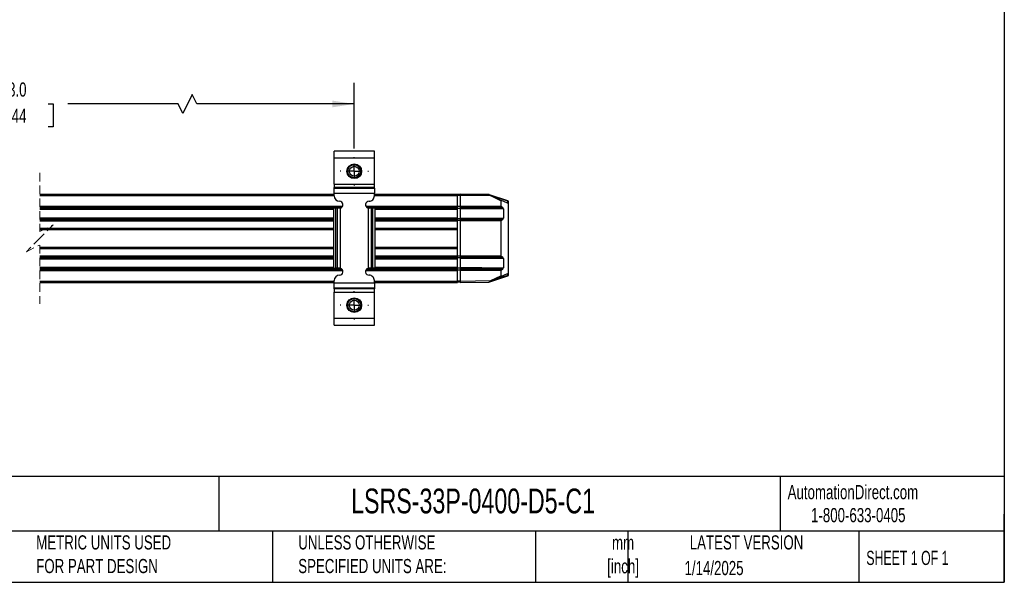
# Model space of a CAD drawing. Header units: millimetres. Extents: x 16 to 687, y 16 to 524.
# Tile 3 of 12: x 315 to 683, y 16 to 226. Entities that reach past the tile are written whole.
import ezdxf

# ---------------------------------------------------------------- set-up
doc = ezdxf.new("R2010")
doc.units = ezdxf.units.MM
doc.header["$LTSCALE"] = 2.5
doc.linetypes.add('CENTERX2', pattern=[20.32, 12.7, -2.54, 2.54, -2.54])
doc.linetypes.add('HIDDEN', pattern=[1.905, 1.27, -0.635])
doc.layers.add('CENTER', color=40, linetype='CENTERX2')
doc.layers.add('DIMENSIONS', color=140, linetype='Continuous', lineweight=25)
doc.layers.add('TEXT', color=140, linetype='Continuous', lineweight=25)
doc.styles.add('SLDTEXTSTYLE0', font='TXT', dxfattribs={"width": 0.7})
doc.styles.add('SLDTEXTSTYLE1', font='TXT', dxfattribs={"width": 0.65})
doc.dimstyles.new('SLDDIMSTYLE3', dxfattribs={"dimtxt": 5.39502, "dimasz": 8.255, "dimexe": 0, "dimexo": 0.0625, "dimgap": 1.348755, "dimtad": 0, "dimtih": 1, "dimtoh": 1, "dimrnd": 1e-09, "dimzin": 4, "dimdsep": 46, "dimtxsty": 'SLDTEXTSTYLE0', "dimsah": 1, "dimcen": 0.09, "dimadec": 0, "dimazin": 1, "dimtfac": 1, "dimtofl": 0, "dimtmove": 0, "dimatfit": 3, "dimfxl": 0, "dimfrac": 2, "dimtolj": 1, "dimtzin": 12, "dimarcsym": 0})

# ---------------------------------------------------------------- blocks, each defined once
blk = doc.blocks.new('_D_10')
at = {"layer": 'DIMENSIONS'}
for p, q in [((159.04, 177.77), (159.04, 202.35)), ((439.94, 177.76), (439.94, 202.35)), ((379.45, 197.94), (375.92, 190.89)), ((381.21, 194.41), (379.45, 197.94)), ((159.04, 194.41), (297.86, 194.41)), ((305.17, 194.41), (303.36, 194.41)), ((303.36, 194.41), (303.36, 185.84)), ((325.69, 194.41), (327.5, 194.41)), ((327.5, 194.41), (327.5, 185.84)), ((374.16, 194.41), (333, 194.41)), ((375.92, 190.89), (374.16, 194.41)), ((439.94, 194.41), (381.21, 194.41)), ((303.36, 185.84), (305.17, 185.84)), ((327.5, 185.84), (325.69, 185.84))]:
    blk.add_line(p, q, dxfattribs=at)
for points in [[(159.04, 194.41), (167.29, 193.14), (167.29, 195.68)], [(439.94, 194.41), (431.68, 195.68), (431.68, 193.14)]]:
    blk.add_solid(points, dxfattribs=at)
at = {"layer": 'DIMENSIONS', "char_height": 5.292, "attachment_point": 1, "style": 'SLDTEXTSTYLE0'}
for s, insert in [('443.0', (305.17, 202.44)), ('17.44', (305.17, 192.66))]:
    blk.add_mtext(s, dxfattribs=dict(at, insert=insert))
blk = doc.blocks.new('SW_CENTERMARKSYMBOL_2')
at = {"layer": 'CENTER', "color": 0}
for p, q in [((0, 5.08), (0, 5.29)), ((-5.08, 0), (-5.29, 0)), ((0, 0), (-2.54, 0)), ((0, 0), (0, 2.54)), ((0, 0), (0, -2.54)), ((0, 0), (2.54, 0)), ((5.08, 0), (5.29, 0)), ((0, -5.08), (0, -5.29))]:
    blk.add_line(p, q, dxfattribs=at)
blk = doc.blocks.new('SW_CENTERMARKSYMBOL_3')
at = {"layer": 'CENTER', "color": 0}
for p, q in [((0, 5.08), (0, 5.29)), ((-5.08, 0), (-5.29, 0)), ((0, 0), (-2.54, 0)), ((0, 0), (0, 2.54)), ((0, 0), (0, -2.54)), ((0, 0), (2.54, 0)), ((5.08, 0), (5.29, 0)), ((0, -5.08), (0, -5.29))]:
    blk.add_line(p, q, dxfattribs=at)

msp = doc.modelspace()

# ---------------------------------------------------------------- linework, layer by layer
for p, q in [((447.437, 176.8), (432.437, 176.8)), ((432.437, 174.3), (432.437, 176.8)), ((447.437, 174.3), (447.437, 176.8)), ((432.437, 174.3), (447.437, 174.3)), ((432.437, 164.451), (432.437, 174.3)), ((447.437, 164.451), (447.437, 174.3)), ((432.437, 164.451), (447.437, 164.451)), ((432.437, 164.451), (432.437, 163.202)), ((447.437, 163.202), (432.437, 163.202)), ((432.437, 162.947), (432.437, 163.202)), ((432.437, 162.947), (447.437, 162.947)), ((432.437, 161.073), (432.437, 162.947)), ((447.437, 163.202), (447.437, 164.451)), ((447.437, 162.947), (447.437, 163.202)), ((447.437, 162.947), (447.437, 161.073)), ((322.516, 160.765), (432.437, 160.765)), ((322.516, 160.265), (432.437, 160.265)), ((432.437, 161.073), (447.437, 161.073)), ((432.437, 160.1), (432.437, 161.073)), ((447.437, 160.1), (447.437, 161.073)), ((447.437, 160.765), (478.437, 160.765)), ((447.437, 160.265), (478.437, 160.265)), ((478.437, 160.265), (478.437, 160.765)), ((479.437, 160.615), (478.437, 160.615)), ((479.437, 160.58), (478.437, 160.58)), ((478.437, 156.272), (478.437, 160.265)), ((479.437, 160.23), (478.437, 160.23)), ((479.437, 160.77), (485.437, 160.665)), ((479.437, 160.765), (479.437, 160.265)), ((490.252, 160.576), (479.437, 160.765)), ((490.92, 160.064), (479.437, 160.265)), ((479.437, 160.265), (479.437, 156.265)), ((485.437, 160.665), (490.187, 160.582)), ((490.204, 160.577), (490.187, 160.582)), ((497.298, 158.31), (490.481, 160.488)), ((494.704, 158.3), (490.92, 160.064)), ((491.001, 160.246), (494.906, 158.425)), ((497.243, 158.119), (491.901, 159.826)), ((494.704, 158.3), (494.704, 156.398)), ((496.933, 157.479), (494.906, 158.425)), ((497.437, 158.119), (497.243, 158.119)), ((497.243, 157.454), (497.243, 158.119)), ((497.437, 158.119), (497.437, 157.262)), ((322.516, 156.272), (435.625, 156.272)), ((322.516, 155.872), (435.348, 155.872)), ((322.516, 155.494), (432.224, 155.494)), ((322.516, 155.094), (432.224, 155.094)), ((433.017, 155.5), (432.224, 155.5)), ((432.224, 155.5), (432.224, 133.1)), ((433.017, 133.1), (433.017, 155.5)), ((433.618, 155.5), (433.017, 155.5)), ((433.618, 133.1), (433.618, 155.5)), ((434.437, 155.5), (433.618, 155.5)), ((434.807, 155.553), (434.437, 155.5)), ((434.807, 133.046), (434.807, 155.553)), ((444.249, 156.272), (478.437, 156.272)), ((444.527, 155.872), (478.437, 155.872)), ((445.068, 155.553), (445.068, 133.046)), ((445.068, 155.553), (445.437, 155.5)), ((446.257, 155.5), (445.437, 155.5)), ((446.257, 155.5), (446.257, 133.1)), ((446.858, 155.5), (446.257, 155.5)), ((446.858, 133.1), (446.858, 155.5)), ((447.651, 155.5), (446.858, 155.5)), ((447.651, 155.5), (447.651, 133.1)), ((447.651, 155.494), (478.437, 155.494)), ((447.651, 155.094), (478.437, 155.094)), ((478.437, 155.872), (478.437, 156.272)), ((479.437, 156.107), (478.437, 156.107)), ((478.437, 155.494), (478.437, 155.872)), ((478.437, 155.094), (478.437, 155.494)), ((479.437, 155.432), (478.437, 155.432)), ((478.437, 151.944), (478.437, 155.094)), ((479.437, 156.265), (494.704, 156.398)), ((479.437, 156.265), (479.437, 155.865)), ((479.437, 155.865), (494.907, 156)), ((479.437, 155.865), (479.437, 155.49)), ((479.437, 155.49), (495.416, 155.629)), ((479.437, 155.49), (479.437, 155.09)), ((495.62, 155.231), (479.437, 155.09)), ((479.437, 155.09), (479.437, 151.94)), ((495.416, 155.629), (494.907, 156)), ((495.62, 155.231), (495.62, 151.799)), ((496.97, 157.459), (497.241, 157.454)), ((497.437, 157.262), (497.437, 157.262)), ((497.437, 157.254), (497.437, 131.27)), ((322.516, 151.944), (432.224, 151.944)), ((322.516, 151.544), (432.224, 151.544)), ((322.516, 151.167), (432.224, 151.167)), ((322.516, 150.767), (432.224, 150.767)), ((447.651, 151.944), (478.437, 151.944)), ((447.651, 151.544), (478.437, 151.544)), ((447.651, 151.167), (478.437, 151.167)), ((447.651, 150.767), (478.437, 150.767)), ((478.437, 151.544), (478.437, 151.944)), ((479.437, 151.597), (478.437, 151.597)), ((478.437, 151.167), (478.437, 151.544)), ((478.437, 150.767), (478.437, 151.167)), ((479.437, 150.922), (478.437, 150.922)), ((478.437, 148.017), (478.437, 150.767)), ((479.437, 151.94), (495.62, 151.799)), ((479.437, 151.94), (479.437, 151.54)), ((495.416, 151.4), (479.437, 151.54)), ((479.437, 151.54), (479.437, 151.165)), ((494.907, 151.03), (479.437, 151.165)), ((479.437, 151.165), (479.437, 150.765)), ((494.704, 150.632), (479.437, 150.765)), ((479.437, 150.765), (479.437, 137.759)), ((494.907, 151.03), (495.416, 151.4)), ((322.516, 148.017), (432.224, 148.017)), ((322.516, 147.517), (432.224, 147.517)), ((447.651, 148.017), (478.437, 148.017)), ((447.651, 147.517), (478.437, 147.517)), ((478.437, 147.659), (478.437, 148.017)), ((478.437, 140.874), (478.437, 147.659)), ((494.704, 150.632), (494.704, 137.892)), ((322.516, 141.017), (432.224, 141.017)), ((322.516, 140.517), (432.224, 140.517)), ((447.651, 141.017), (478.437, 141.017)), ((447.651, 140.517), (478.437, 140.517)), ((478.437, 140.517), (478.437, 140.874)), ((478.437, 137.766), (478.437, 140.517)), ((322.516, 137.766), (432.224, 137.766)), ((322.516, 137.366), (432.224, 137.366)), ((322.516, 136.989), (432.224, 136.989)), ((322.516, 136.589), (432.224, 136.589)), ((447.651, 137.766), (478.437, 137.766)), ((447.651, 137.366), (478.437, 137.366)), ((447.651, 136.989), (478.437, 136.989)), ((447.651, 136.589), (478.437, 136.589)), ((478.437, 137.366), (478.437, 137.766)), ((479.437, 137.602), (478.437, 137.602)), ((478.437, 136.989), (478.437, 137.366)), ((478.437, 136.589), (478.437, 136.989)), ((479.437, 136.927), (478.437, 136.927)), ((478.437, 133.439), (478.437, 136.589)), ((479.437, 137.759), (494.704, 137.892)), ((479.437, 137.759), (479.437, 137.359)), ((479.437, 137.359), (494.907, 137.494)), ((479.437, 137.359), (479.437, 136.984)), ((479.437, 136.984), (495.416, 137.124)), ((479.437, 136.984), (479.437, 136.584)), ((495.62, 136.725), (479.437, 136.584)), ((479.437, 136.584), (479.437, 133.434)), ((495.416, 137.124), (494.907, 137.494)), ((495.62, 136.725), (495.62, 133.293)), ((322.516, 133.439), (432.224, 133.439)), ((322.516, 133.039), (434.622, 133.039)), ((322.516, 132.661), (435.411, 132.661)), ((432.224, 133.1), (433.017, 133.1)), ((433.618, 133.1), (433.017, 133.1)), ((434.437, 133.1), (433.618, 133.1)), ((434.807, 133.046), (434.437, 133.1)), ((444.464, 132.661), (478.437, 132.661)), ((445.437, 133.1), (445.068, 133.046)), ((445.253, 133.039), (478.437, 133.039)), ((446.257, 133.1), (445.437, 133.1)), ((446.858, 133.1), (446.257, 133.1)), ((447.651, 133.1), (446.858, 133.1)), ((447.651, 133.439), (478.437, 133.439)), ((478.437, 133.039), (478.437, 133.439)), ((479.437, 133.092), (478.437, 133.092)), ((478.437, 132.661), (478.437, 133.039)), ((478.437, 132.261), (478.437, 132.661)), ((479.437, 132.417), (478.437, 132.417)), ((479.437, 133.434), (495.62, 133.293)), ((479.437, 133.434), (479.437, 133.034)), ((495.416, 132.895), (479.437, 133.034)), ((479.437, 133.034), (479.437, 132.659)), ((494.907, 132.524), (479.437, 132.659)), ((479.437, 132.659), (479.437, 132.259)), ((494.907, 132.524), (495.416, 132.895)), ((322.516, 132.261), (435.653, 132.261)), ((444.222, 132.261), (478.437, 132.261)), ((478.437, 128.268), (478.437, 132.261)), ((479.437, 132.259), (479.437, 128.259)), ((494.704, 132.126), (479.437, 132.259)), ((490.546, 128.066), (497.298, 130.214)), ((490.92, 128.459), (494.704, 130.224)), ((494.906, 130.099), (491.001, 128.278)), ((497.243, 130.405), (491.952, 128.721)), ((494.704, 132.126), (494.704, 130.224)), ((494.906, 130.099), (496.933, 131.044)), ((496.97, 131.065), (497.241, 131.07)), ((497.243, 130.405), (497.243, 131.07)), ((497.243, 130.405), (497.437, 130.405)), ((497.437, 131.262), (497.437, 130.405)), ((497.437, 131.262), (497.437, 131.262)), ((322.516, 128.268), (432.437, 128.268)), ((322.516, 127.768), (432.437, 127.768)), ((432.437, 127.527), (432.437, 128.5)), ((447.437, 127.527), (432.437, 127.527)), ((432.437, 125.653), (432.437, 127.527)), ((447.437, 125.653), (432.437, 125.653)), ((432.437, 125.398), (432.437, 125.653)), ((447.437, 125.398), (432.437, 125.398)), ((432.437, 125.398), (432.437, 124.148)), ((447.437, 127.527), (447.437, 128.5)), ((447.437, 128.268), (478.437, 128.268)), ((447.437, 127.768), (478.437, 127.768)), ((447.437, 127.527), (447.437, 125.653)), ((447.437, 125.653), (447.437, 125.398)), ((447.437, 124.148), (447.437, 125.398)), ((479.437, 128.294), (478.437, 128.294)), ((478.437, 127.768), (478.437, 128.268)), ((479.437, 127.944), (478.437, 127.944)), ((479.437, 127.909), (478.437, 127.909)), ((479.437, 128.259), (490.92, 128.459)), ((479.437, 128.259), (479.437, 127.759)), ((479.437, 127.759), (490.252, 127.948)), ((432.437, 124.148), (447.437, 124.148)), ((432.437, 114.3), (432.437, 124.148)), ((447.437, 114.3), (447.437, 124.148)), ((447.437, 114.3), (432.437, 114.3)), ((432.437, 111.8), (432.437, 114.3)), ((447.437, 111.8), (447.437, 114.3)), ((432.437, 111.8), (447.437, 111.8))]:
    msp.add_line(p, q)
at = {"color": 7, "linetype": 'HIDDEN', "lineweight": 18}
for p, q in [((322.516, 168.702), (322.516, 146.767)), ((322.516, 146.767), (327.516, 149.267)), ((327.516, 149.267), (322.516, 144.267)), ((322.516, 144.267), (317.516, 139.267)), ((317.516, 139.267), (322.516, 141.767)), ((322.516, 141.767), (322.516, 119.831))]:
    msp.add_line(p, q, dxfattribs=at)
at = {"flags": 128}
for points in [[(490.187, 160.582), (490.188, 160.578), (490.188, 160.577)], [(491.001, 128.278), (490.533, 128.06), (490.446, 128.019), (490.38, 127.989), (490.345, 127.972), (490.336, 127.968), (490.333, 127.967)]]:
    msp.add_lwpolyline(points, dxfattribs=at)
for centre, radius in [((439.937, 169.3), 2.75), ((439.937, 169.3), 2.45), ((439.937, 169.3), 1.85), ((439.937, 119.3), 2.75), ((439.937, 119.3), 2.45), ((439.937, 119.3), 1.85)]:
    msp.add_circle(centre, radius)
for centre, radius, start, end in [((434.437, 160.1), 2, 180.00041, 269.9997), ((434.437, 156.8), 1.3, 286.5087, 90.00026), ((445.437, 156.8), 1.3, 89.99983, 253.49055), ((445.437, 160.1), 2, 270, 0.00032), ((494.834, 158.314), 0.132, 57.14384, 186.25731), ((495.365, 158.771), 1.988, 340.85729, 346.58051), ((497.237, 158.119), 0.2, 359.99432, 72.28209), ((495.196, 156.399), 0.492, 180.06761, 234.07979), ((495.127, 155.231), 0.492, 0.06218, 54.08532), ((496.82, 157.239), 0.266, 55.77685, 64.78438), ((497.237, 157.254), 0.2, 359.99309, 89.00885), ((495.196, 150.631), 0.493, 125.93489, 179.91761), ((495.127, 151.799), 0.493, 305.92932, 359.92318), ((495.196, 137.893), 0.492, 180.06772, 234.07979), ((495.127, 136.725), 0.492, 0.06213, 54.08532), ((434.437, 131.8), 1.3, 269.99974, 73.4913), ((445.437, 131.8), 1.3, 106.50945, 270.00017), ((495.196, 132.125), 0.493, 125.93491, 179.91759), ((495.127, 133.293), 0.493, 305.92938, 359.92312), ((434.437, 128.5), 2, 90.00026, 179.99964), ((445.437, 128.5), 2, 359.99964, 90.00004), ((494.834, 130.209), 0.132, 173.74276, 302.85648), ((496.82, 131.285), 0.266, 295.21931, 304.22169), ((497.237, 131.27), 0.2, 270.99061, 0.00717), ((495.358, 129.754), 1.994, 13.35629, 19.06157), ((497.237, 130.405), 0.2, 287.65719, 359.99455), ((490.248, 128.148), 0.2, 270.99218, 295.00859)]:
    msp.add_arc(centre, radius, start, end)
for points, knots in [([(490.386, 160.475), (490.36, 160.495), (490.323, 160.524), (490.279, 160.556), (490.261, 160.57), (490.253, 160.575), (490.252, 160.576)], [0, 0, 0, 0, 0.5928688, 0.8352292, 0.9693286, 1, 1, 1, 1]), ([(490.333, 160.557), (490.32, 160.563), (490.294, 160.573), (490.266, 160.575), (490.252, 160.576)], [0, 0, 0, 0, 0.4998226, 1, 1, 1, 1]), ([(490.333, 160.557), (490.334, 160.557), (490.338, 160.555), (490.354, 160.548), (490.389, 160.531), (490.45, 160.503), (490.657, 160.406), (490.844, 160.319), (491.001, 160.246)], [0, 0, 0, 0, 0.0042378, 0.0174365, 0.070684, 0.1626391, 0.2928962, 1, 1, 1, 1]), ([(490.92, 160.064), (490.841, 160.125), (490.702, 160.233), (490.523, 160.37), (490.424, 160.446), (490.386, 160.475)], [0, 0, 0, 0, 0.4443389, 0.7847292, 1, 1, 1, 1]), ([(491.001, 160.246), (490.999, 160.241), (490.993, 160.223), (490.976, 160.186), (490.951, 160.13), (490.931, 160.087), (490.92, 160.064)], [0, 0, 0, 0, 0.0762389, 0.2926812, 0.6169088, 1, 1, 1, 1]), ([(490.363, 128.032), (490.343, 128.016), (490.31, 127.991), (490.273, 127.963), (490.256, 127.951), (490.252, 127.948)], [0, 0, 0, 0, 0.5545601, 0.8873693, 1, 1, 1, 1]), ([(490.92, 128.459), (490.835, 128.394), (490.679, 128.273), (490.493, 128.131), (490.392, 128.054), (490.363, 128.032)], [0, 0, 0, 0, 0.4576336, 0.8461039, 1, 1, 1, 1]), ([(491.001, 128.278), (490.999, 128.283), (490.993, 128.301), (490.976, 128.338), (490.951, 128.394), (490.931, 128.436), (490.92, 128.459)], [0, 0, 0, 0, 0.0762389, 0.2926812, 0.6169003, 1, 1, 1, 1])]:
    msp.add_open_spline(points, degree=3, knots=knots)
at = {"layer": 'TEXT'}
for p, q in [((682.625, 523.875), (682.625, 15.875)), ((682.625, 55.315), (15.875, 55.315)), ((389.397, 55.315), (389.397, 34.925)), ((598.938, 55.315), (598.938, 34.925)), ((682.625, 15.875), (682.625, 41.275)), ((682.625, 34.925), (15.875, 34.925)), ((409.45, 34.925), (409.45, 15.875)), ((507.561, 34.925), (507.561, 15.875)), ((542.03, 34.925), (542.03, 15.875)), ((628.372, 34.925), (628.372, 15.875)), ((15.875, 15.875), (682.625, 15.875))]:
    msp.add_line(p, q, dxfattribs=at)

# ---------------------------------------------------------------- block references
at = {"layer": 'CENTER'}
for name, p in [('SW_CENTERMARKSYMBOL_3', (439.937, 169.3)), ('SW_CENTERMARKSYMBOL_2', (439.937, 119.3))]:
    msp.add_blockref(name, p, dxfattribs=at)

# ---------------------------------------------------------------- texts
at = {"color": 179, "linetype": 'Continuous', "lineweight": 18, "char_height": 5.29167, "attachment_point": 1, "style": 'SLDTEXTSTYLE0'}
for s, insert in [('AutomationDirect.com', (601.737, 52.191)), ('1-800-633-0405', (610.479, 43.593))]:
    msp.add_mtext(s, dxfattribs=dict(at, insert=insert))
at = {"layer": 'TEXT'}
for s, insert, char_height, attachment_point, style in [('PROSENSE POTENTIOMETER LINEAR POSITION SENSOR, RODLESS SLIDE, 400MM STROKE, 33 X 33 X 558MM ^JBODY, CHANNEL MOUNT, 18MM DIN 43650 FORM A.', (19.914, 51.504), 4.630208, 1, 'SLDTEXTSTYLE0'), ('LSRS-33P-0400-D5-C1', (438.754, 50.857), 9.26042, 1, 'SLDTEXTSTYLE0'), ('METRIC UNITS USED ^JFOR PART DESIGN', (321.196, 33.41), 5.29167, 1, 'SLDTEXTSTYLE0'), ('UNLESS OTHERWISE ^JSPECIFIED UNITS ARE:', (419.02, 33.41), 5.29167, 1, 'SLDTEXTSTYLE0'), ('LATEST VERSION', (586.38, 33.41), 5.29167, 2, 'SLDTEXTSTYLE0'), ('mm^J[inch]', (540.291, 33.323), 5.2917, 2, 'SLDTEXTSTYLE0'), ('SHEET 1 OF 1', (631.103, 27.629), 5.29167, 1, 'SLDTEXTSTYLE1'), ('1/14/2025', (574.254, 23.842), 5.2917, 2, 'SLDTEXTSTYLE0')]:
    msp.add_mtext(s, dxfattribs=dict(at, insert=insert, char_height=char_height, attachment_point=attachment_point, style=style))

# ---------------------------------------------------------------- dimensions: what is measured, and where the dimension line sits
at = {"layer": 'DIMENSIONS'}
dim = msp.add_linear_dim(base=(439.937, 194.413), p1=(159.039, 174.599), p2=(439.937, 174.59), text='443.0', dimstyle='SLDDIMSTYLE3', dxfattribs=at)
dim.commit()
dim.dimension.update_dxf_attribs({"geometry": '_D_10', "text_midpoint": (315.429, 194.413), "dimtype": 160})

doc.saveas('drawing.dxf')
